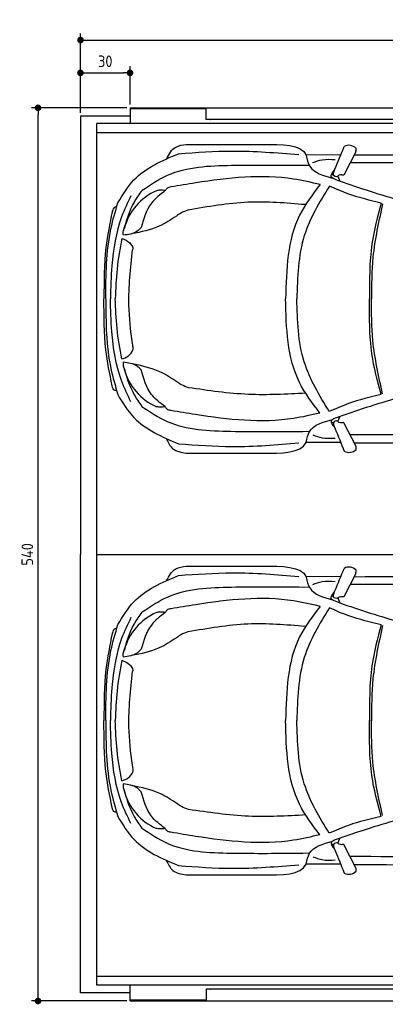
# Model space of a CAD drawing. Header units: millimetres. Extents: x 705 to 7297, y -22 to 5970.
# Tile 1 of 4: x 705 to 2918, y 17 to 5970. Entities that reach past the tile are written whole.
import ezdxf

# ---------------------------------------------------------------- set-up
doc = ezdxf.new("R2010")
doc.units = ezdxf.units.MM
doc.layers.get('0').update_dxf_attribs({"lineweight": 25})
doc.layers.add('4', color=3, linetype='Continuous', lineweight=25)
doc.layers.add('Car', color=10, linetype='Continuous', lineweight=25)
doc.styles.get("Standard").update_dxf_attribs({"font": 'ISOCP.SHX'})
doc.dimstyles.new('GEN-ISO$0', dxfattribs={"dimscale": 20, "dimtxt": 3.5, "dimasz": 2, "dimexe": 2, "dimexo": 1, "dimgap": 1.5, "dimtad": 1, "dimdec": 1, "dimlfac": 0.1, "dimdsep": 46, "dimtxsty": 'Standard', "dimblk": 'PUNKT', "dimcen": 2, "dimclrd": 256, "dimclre": 256, "dimclrt": 2, "dimadec": 0, "dimazin": 0, "dimtp": 0.1, "dimtm": 0.1, "dimtfac": 0.71, "dimtdec": 1, "dimtmove": 2, "dimatfit": 3, "dimldrblk": 'PUNKT', "dimfxl": 1, "dimtolj": 1, "dimarcsym": 0})

# ---------------------------------------------------------------- blocks, each defined once
blk = doc.blocks.new('PUNKT')
at = {"layer": '4', "color": 0, "linetype": 'ByBlock'}
blk.add_line((-0.5, 0), (-1, 0), dxfattribs=at)
at = {"layer": '4', "color": 0, "linetype": 'ByBlock', "const_width": 0.5}
blk.add_lwpolyline([(-0.25, 0, 1), (0.25, 0, 1)], format="xyb", close=True, dxfattribs=at)
blk = doc.blocks.new('*D5')
at = {"layer": '4', "lineweight": -2, "transparency": 16777216}
for p, q in [((1072.8, 5407.3), (1072.8, 5886.9)), ((1112.8, 5846.9), (6232.8, 5846.9)), ((6272.8, 5407.3), (6272.8, 5886.9))]:
    blk.add_line(p, q, dxfattribs=at)
at = {"layer": 'DEFPOINTS', "color": 0, "transparency": 16777216}
for p in [(6272.8, 5846.9), (1072.8, 5387.3), (6272.8, 5387.3)]:
    blk.add_point(p, dxfattribs=at)
at = {"layer": '4', "lineweight": -2, "transparency": 16777216, "xscale": 40, "yscale": 40, "zscale": 40, "rotation": 180}
blk.add_blockref('PUNKT', (1072.8, 5846.9), dxfattribs=at)
at = {"layer": '4', "lineweight": -2, "transparency": 16777216, "xscale": 40, "yscale": 40, "zscale": 40}
blk.add_blockref('PUNKT', (6272.8, 5846.9), dxfattribs=at)
at = {"layer": '4', "color": 2, "transparency": 16777216, "insert": (3672.8, 5923.9), "char_height": 70, "attachment_point": 5}
blk.add_mtext('\\A1;520', dxfattribs=at)
blk = doc.blocks.new('*D6')
at = {"layer": '4', "lineweight": -2, "transparency": 16777216}
for p, q in [((1072.8, 5407.3), (1072.8, 5688.4)), ((1372.8, 5457.3), (1372.8, 5688.4)), ((1112.8, 5648.4), (1332.8, 5648.4))]:
    blk.add_line(p, q, dxfattribs=at)
at = {"layer": 'DEFPOINTS', "color": 0, "transparency": 16777216}
for p in [(1372.8, 5648.4), (1372.8, 5437.3), (1072.8, 5387.3)]:
    blk.add_point(p, dxfattribs=at)
at = {"layer": '4', "lineweight": -2, "transparency": 16777216, "xscale": 40, "yscale": 40, "zscale": 40, "rotation": 180}
blk.add_blockref('PUNKT', (1072.8, 5648.4), dxfattribs=at)
at = {"layer": '4', "lineweight": -2, "transparency": 16777216, "xscale": 40, "yscale": 40, "zscale": 40}
blk.add_blockref('PUNKT', (1372.8, 5648.4), dxfattribs=at)
at = {"layer": '4', "color": 2, "transparency": 16777216, "insert": (1222.8, 5718.6), "char_height": 70, "attachment_point": 5}
blk.add_mtext('\\A1;30', dxfattribs=at)
blk = doc.blocks.new('*D4')
at = {"layer": '4', "lineweight": -2, "transparency": 16777216}
for p, q in [((1352.8, 5437.3), (775.9, 5437.3)), ((815.9, 77.3), (815.9, 5397.3)), ((1352.8, 37.3), (775.9, 37.3))]:
    blk.add_line(p, q, dxfattribs=at)
at = {"layer": 'DEFPOINTS', "color": 0, "transparency": 16777216}
for p in [(815.9, 5437.3), (1372.8, 5437.3), (1372.8, 37.3)]:
    blk.add_point(p, dxfattribs=at)
at = {"layer": '4', "lineweight": -2, "transparency": 16777216, "xscale": 40, "yscale": 40, "zscale": 40}
for p, rotation in [((815.9, 5437.3), 90), ((815.9, 37.3), 270)]:
    blk.add_blockref('PUNKT', p, dxfattribs=dict(at, rotation=rotation))
at = {"layer": '4', "color": 2, "transparency": 16777216, "insert": (750.9, 2737.3), "char_height": 70, "attachment_point": 5, "rotation": 90}
blk.add_mtext('\\A1;540', dxfattribs=at)

msp = doc.modelspace()

# ---------------------------------------------------------------- linework, layer by layer
for p, q in [((1372.77, 5437.27), (4772.77, 5437.27)), ((1372.77, 5437.27), (1372.77, 5342.27)), ((1832.77, 5431.27), (1372.77, 5431.27)), ((1832.77, 5365.77), (1832.77, 5431.27)), ((1372.77, 5387.27), (1072.77, 5387.27)), ((1072.77, 5387.27), (1072.77, 2737.27)), ((1372.77, 5413.27), (1372.77, 5403.27)), ((1372.77, 5403.27), (1372.77, 5342.27)), ((1832.77, 5403.27), (1832.77, 5413.27)), ((1832.77, 5365.77), (1832.77, 5403.27)), ((4122.78, 5365.77), (1832.77, 5365.77)), ((1858.41, 5365.77), (1859.07, 5365.77)), ((1171.72, 132.27), (1171.72, 5342.27)), ((4551.19, 5342.27), (1171.72, 5342.27)), ((1171.72, 5287.27), (6020.52, 5287.27)), ((1072.77, 87.27), (1072.77, 2737.27)), ((1171.67, 2737.27), (6251.55, 2737.27)), ((1171.72, 187.27), (6020.52, 187.27)), ((4551.19, 132.27), (1171.72, 132.27)), ((1372.77, 71.27), (1372.77, 132.27)), ((1372.77, 37.27), (1372.77, 132.27)), ((1372.77, 87.27), (1072.77, 87.27)), ((1372.77, 61.27), (1372.77, 71.27)), ((1832.77, 108.77), (1832.77, 71.27)), ((4122.78, 108.77), (1832.77, 108.77)), ((1832.77, 108.77), (1832.77, 43.27)), ((1832.77, 71.27), (1832.77, 61.27)), ((1858.41, 108.77), (1859.07, 108.77)), ((1832.77, 43.27), (1372.77, 43.27)), ((1372.77, 37.27), (4772.77, 37.27))]:
    msp.add_line(p, q)
at = {"layer": 'Car'}
for p, q in [((2646.79, 5153.13), (2438.56, 5151.16)), ((2738.74, 5170.85), (2665.58, 5030.88)), ((2421.15, 5089.95), (2457.15, 5090.33)), ((2605.38, 5031.29), (2590.36, 5032)), ((2630.88, 5024.13), (2642.3, 4994.18)), ((2604.74, 3533.69), (2589.96, 3533.27)), ((2630.25, 3540.92), (2641.3, 3569.82)), ((2739.21, 3393.17), (2666.05, 3533.15)), ((2418.67, 3481.25), (2460.73, 3482.22)), ((2645.26, 3413.9), (2437.82, 3414.06)), ((2738.74, 2620.85), (2665.58, 2480.88)), ((2646.79, 2603.13), (2438.56, 2601.16)), ((2421.15, 2539.95), (2457.15, 2540.33)), ((2605.38, 2481.29), (2590.36, 2482)), ((2630.88, 2474.13), (2642.3, 2444.18)), ((2630.25, 990.92), (2641.3, 1019.82)), ((2604.74, 983.69), (2589.96, 983.27)), ((2739.21, 843.17), (2666.05, 983.15)), ((2418.67, 931.25), (2460.73, 932.22)), ((2645.26, 863.9), (2437.82, 864.06))]:
    msp.add_line(p, q, dxfattribs=at)
for centre, radius, start, end in [((2697.52, 5151.91), 58.46, 43.102017, 119.182295), ((2684.96, 5185.3), 55.62, 344.910428, 6.765274), ((4698.79, 10840.22), 6197.21, 250.355167, 254.006031), ((1667.24, 4623.98), 339.38, 113.265934, 165.55597), ((1303.82, 4011.88), 94.99, 281.223172, 335.902527), ((1666.95, 3941.88), 339.38, 194.395412, 246.685449), ((4693.22, -2276.93), 6197.21, 105.945352, 109.596216), ((2685.44, 3378.73), 55.62, 353.234726, 15.089572), ((2697.99, 3412.12), 58.46, 240.817705, 316.897983), ((2697.52, 2601.91), 58.46, 43.102017, 119.182295), ((2684.96, 2635.3), 55.62, 344.910428, 6.765274), ((4698.79, 8290.22), 6197.21, 250.355167, 254.006031), ((1667.24, 2073.98), 339.38, 113.265934, 165.55597), ((1303.82, 1461.88), 94.99, 281.223172, 335.902527), ((1666.95, 1391.88), 339.38, 194.395412, 246.685449), ((4693.22, -4826.93), 6197.21, 105.945352, 109.596216), ((2685.44, 828.73), 55.62, 353.234726, 15.089572), ((2697.99, 862.12), 58.46, 240.817705, 316.897983)]:
    msp.add_arc(centre, radius, start, end, dxfattribs=at)
for points in [[(1592.95, 5127.04), (1649.52, 5199.84), (1712.95, 5215.72)], [(1712.95, 5215.72), (2172.76, 5215.91)], [(2612.59, 5066.89), (2669.01, 5202.94)], [(1299.34, 4863.18), (1396.24, 5000.87), (1666.5, 5159.81)], [(1666.5, 5159.81), (1991.86, 5175.92), (2395.05, 5154.41)], [(2438.56, 5151.16), (2438.74, 5150.46), (2438.85, 5149.29)], [(2438.85, 5149.29), (2460.15, 5085), (2598.58, 5011.79)], [(2478.92, 5106.04), (2535.47, 5123.1), (2614.78, 5124.41)], [(1447.1, 4939.15), (1599.25, 5029.67), (1985.96, 5089.72), (2421.15, 5089.95)], [(2615.36, 5003.73), (2590.04, 5020.44), (2610.95, 5060.99)], [(5275.2, 5001.51), (4626.11, 5060.45), (2710.51, 5104.67)], [(2522.33, 4973.11), (2362.46, 5006.22), (1769.95, 4983.1), (1620.7, 4958.75)], [(2630.88, 5024.13), (2626.77, 5020.65), (2623.9, 5020.24)], [(2653.42, 5031.67), (2638.72, 5029.59), (2630.88, 5024.13)], [(1620.7, 4958.75), (1597.01, 4950.54), (1585.95, 4936.3)], [(2522.33, 4973.11), (2398.99, 4788.55), (2313.57, 4282.14)], [(2578.75, 4964.11), (2427.37, 4664.52), (2382.17, 4282.08)], [(2892.07, 4861.56), (2696.24, 4915.83), (2578.75, 4964.11)], [(1378.45, 4905.84), (1321.71, 4777.91), (1262.88, 4481.95), (1253.65, 4283.21)], [(1333.15, 4692.68), (1399.1, 4867.15), (1445.83, 4937.8)], [(1585.95, 4936.3), (1501.81, 4859.9), (1440.36, 4713.64)], [(1585.95, 4936.3), (1553.66, 4938.73), (1533.18, 4935.77)], [(1225.35, 4283.33), (1257.21, 4705.62), (1299.34, 4863.18)], [(1291.72, 4837.27), (1282.28, 4837.28), (1264.98, 4809.09)], [(2432.49, 4851.68), (2086.54, 4866.08), (1723.3, 4818.33)], [(2892.07, 4861.56), (2836.6, 4614.53), (2821.8, 4281.63)], [(2901.24, 4856.49), (2842.69, 4533.81), (2834, 4281.62)], [(1264.98, 4809.09), (1226.93, 4592.11), (1215.19, 4283.56)], [(1653.35, 4782.56), (1549.75, 4721.98), (1381.86, 4675.49)], [(1723.3, 4818.33), (1680.92, 4801.01), (1653.35, 4782.56)], [(1332.49, 4666.84), (1331.33, 4680.91), (1338.58, 4708.64)], [(1440.36, 4713.64), (1415.82, 4690.93), (1332.49, 4666.84)], [(1322.62, 4647.46), (1294.14, 4462.1), (1283.47, 4283.18)], [(1322.62, 4647.46), (1370.67, 4620.3), (1386.77, 4598.03)], [(1386.77, 4598.03), (1388.76, 4592.15), (1388.25, 4579.18)], [(1386.7, 4012.95), (1366.01, 4245.42), (1388.25, 4579.18)], [(1264.54, 3757.12), (1226.67, 3974.13), (1215.19, 4282.7)], [(1225.35, 4282.91), (1256.85, 3860.59), (1298.85, 3703)], [(1377.93, 3660.27), (1321.29, 3788.25), (1262.71, 4084.26), (1253.65, 4283)], [(1322.31, 3918.7), (1293.99, 4104.08), (1283.47, 4283.01)], [(2521.74, 3592.03), (2398.56, 3776.7), (2313.57, 4283.17)], [(2578.17, 3600.98), (2427.05, 3900.7), (2382.17, 4283.19)], [(2891.58, 3703.27), (2836.32, 3950.34), (2821.8, 4283.26)], [(2900.76, 3708.33), (2842.47, 4031.06), (2834, 4283.26)], [(1390.54, 3973.1), (1391.73, 3981.17), (1386.7, 4012.95)], [(1332.17, 3899.31), (1330.99, 3885.24), (1338.22, 3857.51)], [(1331.94, 3877.17), (1397.88, 3702.7), (1444.61, 3632.05)], [(1439.99, 3852.42), (1415.47, 3875.15), (1332.17, 3899.31)], [(1656.56, 3780.93), (1552.96, 3841.5), (1385.14, 3889.56)], [(1585.4, 3629.63), (1501.32, 3706.1), (1439.99, 3852.42)], [(1291.25, 3728.91), (1281.81, 3728.92), (1264.54, 3757.12)], [(1726.52, 3745.15), (1684.13, 3762.47), (1656.56, 3780.93)], [(1298.85, 3703), (1395.63, 3565.23), (1665.75, 3406.05)], [(2435.7, 3711.8), (2089.75, 3704.46), (1726.52, 3745.15)], [(2891.58, 3703.27), (2695.7, 3649.16), (2578.17, 3600.98)], [(1444.61, 3632.05), (1596.76, 3541.52), (1983.47, 3481.48), (2418.67, 3481.25)], [(1585.4, 3629.63), (1553.1, 3627.23), (1532.63, 3630.22)], [(1620.13, 3607.16), (1596.44, 3615.39), (1585.4, 3629.63)], [(2521.74, 3592.03), (2361.84, 3559.06), (1769.35, 3582.68), (1620.13, 3607.16)], [(2438.11, 3415.92), (2459.46, 3480.19), (2597.97, 3553.29)], [(2614.74, 3561.34), (2589.41, 3544.65), (2610, 3505.59)], [(2631.36, 3539.89), (2627.24, 3543.38), (2624.38, 3543.79)], [(2653.89, 3532.35), (2639.2, 3534.44), (2631.36, 3539.89)], [(5274.59, 3561.29), (4625.45, 3502.91), (2709.81, 3460.31)], [(2478.22, 3459.14), (2534.75, 3442.03), (2614.07, 3440.66)], [(2613.06, 3497.14), (2669.49, 3361.09)], [(1592.11, 3438.09), (1632.25, 3376.19), (1712.16, 3350.11)], [(1665.75, 3406.05), (1991.1, 3389.67), (2394.31, 3410.84)], [(2437.82, 3414.06), (2438, 3414.75), (2438.11, 3415.92)], [(1712.16, 3350.11), (2171.97, 3349.53)], [(1592.95, 2577.04), (1649.52, 2649.84), (1712.95, 2665.72)], [(1666.5, 2609.81), (1991.86, 2625.92), (2395.05, 2604.41)], [(1712.95, 2665.72), (2172.76, 2665.91)], [(2612.59, 2516.89), (2669.01, 2652.94)], [(1299.34, 2313.18), (1396.24, 2450.87), (1666.5, 2609.81)], [(2438.56, 2601.16), (2438.74, 2600.46), (2438.85, 2599.29)], [(2438.85, 2599.29), (2460.15, 2535), (2598.58, 2461.79)], [(2478.92, 2556.04), (2535.47, 2573.1), (2614.78, 2574.41)], [(1447.1, 2389.15), (1599.25, 2479.67), (1985.96, 2539.72), (2421.15, 2539.95)], [(2615.36, 2453.73), (2590.04, 2470.44), (2610.95, 2510.99)], [(5275.2, 2451.51), (4626.11, 2510.45), (2710.51, 2554.67)], [(2522.33, 2423.11), (2362.46, 2456.22), (1769.95, 2433.1), (1620.7, 2408.75)], [(2630.88, 2474.13), (2626.77, 2470.65), (2623.9, 2470.24)], [(2653.42, 2481.67), (2638.72, 2479.59), (2630.88, 2474.13)], [(1333.15, 2142.68), (1399.1, 2317.15), (1445.83, 2387.8)], [(1585.95, 2386.3), (1501.81, 2309.9), (1440.36, 2163.64)], [(1585.95, 2386.3), (1553.66, 2388.73), (1533.18, 2385.77)], [(1620.7, 2408.75), (1597.01, 2400.54), (1585.95, 2386.3)], [(2522.33, 2423.11), (2398.99, 2238.55), (2313.57, 1732.14)], [(2578.75, 2414.11), (2427.37, 2114.52), (2382.17, 1732.08)], [(2892.07, 2311.56), (2696.24, 2365.83), (2578.75, 2414.11)], [(1378.45, 2355.84), (1321.71, 2227.91), (1262.88, 1931.95), (1253.65, 1733.21)], [(1225.35, 1733.33), (1257.21, 2155.62), (1299.34, 2313.18)], [(1291.72, 2287.27), (1282.28, 2287.28), (1264.98, 2259.09)], [(1723.3, 2268.33), (1680.92, 2251.01), (1653.35, 2232.56)], [(2432.49, 2301.68), (2086.54, 2316.08), (1723.3, 2268.33)], [(2892.07, 2311.56), (2836.6, 2064.53), (2821.8, 1731.63)], [(2901.24, 2306.49), (2842.69, 1983.81), (2834, 1731.62)], [(1264.98, 2259.09), (1226.93, 2042.11), (1215.19, 1733.56)], [(1653.35, 2232.56), (1549.75, 2171.98), (1381.86, 2125.49)], [(1332.49, 2116.84), (1331.33, 2130.91), (1338.58, 2158.64)], [(1440.36, 2163.64), (1415.82, 2140.93), (1332.49, 2116.84)], [(1322.62, 2097.46), (1294.14, 1912.1), (1283.47, 1733.18)], [(1322.62, 2097.46), (1370.67, 2070.3), (1386.77, 2048.03)], [(1386.7, 1462.95), (1366.01, 1695.42), (1388.25, 2029.18)], [(1386.77, 2048.03), (1388.76, 2042.15), (1388.25, 2029.18)], [(1264.54, 1207.12), (1226.67, 1424.13), (1215.19, 1732.7)], [(1225.35, 1732.91), (1256.85, 1310.59), (1298.85, 1153)], [(1377.93, 1110.27), (1321.29, 1238.25), (1262.71, 1534.26), (1253.65, 1733.01)], [(1322.31, 1368.7), (1293.99, 1554.08), (1283.47, 1733.01)], [(2521.74, 1042.03), (2398.56, 1226.7), (2313.57, 1733.17)], [(2578.17, 1050.99), (2427.05, 1350.7), (2382.17, 1733.19)], [(2891.58, 1153.27), (2836.32, 1400.34), (2821.8, 1733.26)], [(2900.76, 1158.33), (2842.47, 1481.06), (2834, 1733.26)], [(1390.54, 1423.1), (1391.73, 1431.17), (1386.7, 1462.95)], [(1332.17, 1349.31), (1330.99, 1335.24), (1338.22, 1307.51)], [(1331.94, 1327.17), (1397.88, 1152.7), (1444.61, 1082.05)], [(1439.99, 1302.42), (1415.47, 1325.15), (1332.17, 1349.31)], [(1656.56, 1230.93), (1552.96, 1291.5), (1385.14, 1339.56)], [(1585.4, 1079.63), (1501.32, 1156.1), (1439.99, 1302.42)], [(1291.25, 1178.92), (1281.81, 1178.92), (1264.54, 1207.12)], [(1726.52, 1195.15), (1684.13, 1212.47), (1656.56, 1230.93)], [(2435.7, 1161.8), (2089.75, 1154.46), (1726.52, 1195.15)], [(1298.85, 1153), (1395.63, 1015.23), (1665.75, 856.05)], [(2891.58, 1153.27), (2695.7, 1099.16), (2578.17, 1050.99)], [(1444.61, 1082.05), (1596.76, 991.52), (1983.47, 931.48), (2418.67, 931.25)], [(1585.4, 1079.63), (1553.1, 1077.23), (1532.63, 1080.22)], [(1620.13, 1057.16), (1596.44, 1065.39), (1585.4, 1079.63)], [(2521.74, 1042.03), (2361.84, 1009.06), (1769.35, 1032.68), (1620.13, 1057.16)], [(2438.11, 865.92), (2459.46, 930.19), (2597.97, 1003.29)], [(2614.74, 1011.34), (2589.41, 994.65), (2610, 955.59)], [(2631.36, 989.89), (2627.24, 993.38), (2624.38, 993.79)], [(2653.89, 982.35), (2639.2, 984.44), (2631.36, 989.89)], [(5274.59, 1011.29), (4625.45, 952.91), (2709.81, 910.31)], [(2478.22, 909.14), (2534.75, 892.03), (2614.07, 890.66)], [(2613.06, 947.14), (2669.49, 811.09)], [(1592.17, 888.18), (1632.31, 826.29), (1712.22, 800.21)], [(1665.75, 856.05), (1991.1, 839.67), (2394.31, 860.84)], [(2437.82, 864.06), (2438, 864.75), (2438.11, 865.92)], [(1712.22, 800.21), (2172.03, 799.63)]]:
    msp.add_spline(points, degree=3, dxfattribs=at)
for points in [[(2172.76, 5215.91), (2291.63, 5216.54), (2410.49, 5217.18), (2438.56, 5151.16)], [(2710.51, 5104.67), (2708.31, 5104.21), (2706.11, 5103.76), (2703.91, 5103.29)], [(2709.81, 3460.31), (2707.61, 3460.77), (2705.41, 3461.23), (2703.42, 3461.65)], [(2171.97, 3349.53), (2290.84, 3348.79), (2409.7, 3348.06), (2437.82, 3414.06)], [(2172.76, 2665.91), (2291.63, 2666.54), (2410.49, 2667.18), (2438.56, 2601.16)], [(2710.51, 2554.67), (2708.31, 2554.21), (2706.11, 2553.76), (2703.91, 2553.3)], [(2709.81, 910.31), (2707.61, 910.77), (2705.41, 911.23), (2703.42, 911.65)], [(2172.03, 799.63), (2290.89, 798.89), (2409.76, 798.15), (2437.88, 864.15)]]:
    msp.add_open_spline(points, degree=3, dxfattribs=at)
for points, knots in [([(2729.14, 5152.49), (3078.83, 5154.02), (3644.3, 5155.85), (4209.77, 5153.07), (4425.55, 5151.67)], [30.8675023, 30.8675023, 30.8675023, 30.8675023, 135.7738464, 200.5104278, 200.5104278, 200.5104278, 200.5104278]), ([(2729.12, 3412.47), (3073.85, 3410.66), (3641.44, 3408.33), (4209.03, 3410.64), (4424.82, 3411.85)], [30.2317921, 30.2317921, 30.2317921, 30.2317921, 135.7738464, 200.5104278, 200.5104278, 200.5104278, 200.5104278]), ([(2729.14, 2602.49), (3078.83, 2604.02), (3644.3, 2605.85), (4209.77, 2603.07), (4425.55, 2601.67)], [30.8675023, 30.8675023, 30.8675023, 30.8675023, 135.7738464, 200.5104278, 200.5104278, 200.5104278, 200.5104278]), ([(2729.12, 862.47), (3073.85, 860.66), (3641.44, 858.33), (4209.03, 860.64), (4424.82, 861.85)], [30.2317921, 30.2317921, 30.2317921, 30.2317921, 135.7738464, 200.5104278, 200.5104278, 200.5104278, 200.5104278])]:
    msp.add_open_spline(points, degree=3, knots=knots, dxfattribs=at)
for points, end_tangent in [([(2623.9, 5020.24), (2607.04, 5025.54), (2612.59, 5066.89)], (0.3266411, 0.9451485)), ([(2665.58, 5030.88), (2661.25, 5029.99), (2653.42, 5031.67)], (-0.9939709, -0.1096446)), ([(2624.38, 3543.79), (2607.52, 3538.49), (2613.06, 3497.14)], (0.3266411, -0.9451485)), ([(2666.05, 3533.15), (2661.72, 3534.04), (2653.89, 3532.35)], (-0.9939709, 0.1096446)), ([(2623.9, 2470.24), (2607.04, 2475.54), (2612.59, 2516.89)], (0.3266411, 0.9451485)), ([(2665.58, 2480.88), (2661.25, 2479.99), (2653.42, 2481.67)], (-0.9939709, -0.1096446)), ([(2624.38, 993.79), (2607.52, 988.49), (2613.06, 947.14)], (0.3266411, -0.9451485)), ([(2666.05, 983.15), (2661.72, 984.04), (2653.89, 982.35)], (-0.9939709, 0.1096446))]:
    msp.add_spline(points, degree=3, dxfattribs=dict(at, end_tangent=end_tangent))

# ---------------------------------------------------------------- dimensions: what is measured, and where the dimension line sits
at = {"layer": '4'}
dim = msp.add_linear_dim(base=(6272.78, 5846.87), p1=(1072.77, 5387.27), p2=(6272.78, 5387.27), dimstyle='GEN-ISO$0', override={"dimtad": 3}, dxfattribs=at)
dim.commit()
dim.dimension.update_dxf_attribs({"geometry": '*D5', "text_midpoint": (3672.78, 5923.95), "dimtype": 160})
dim = msp.add_linear_dim(base=(1372.77, 5648.39), p1=(1072.77, 5387.27), p2=(1372.77, 5437.27), dimstyle='GEN-ISO$0', dxfattribs=at)
dim.commit()
dim.dimension.update_dxf_attribs({"geometry": '*D6', "text_midpoint": (1222.77, 5718.56), "dimtype": 160})
dim = msp.add_linear_dim(base=(815.85, 5437.27), p1=(1372.77, 37.27), p2=(1372.77, 5437.27), angle=90, dimstyle='GEN-ISO$0', dxfattribs=at)
dim.commit()
dim.dimension.update_dxf_attribs({"geometry": '*D4', "text_midpoint": (750.85, 2737.27)})

doc.saveas('drawing.dxf')
